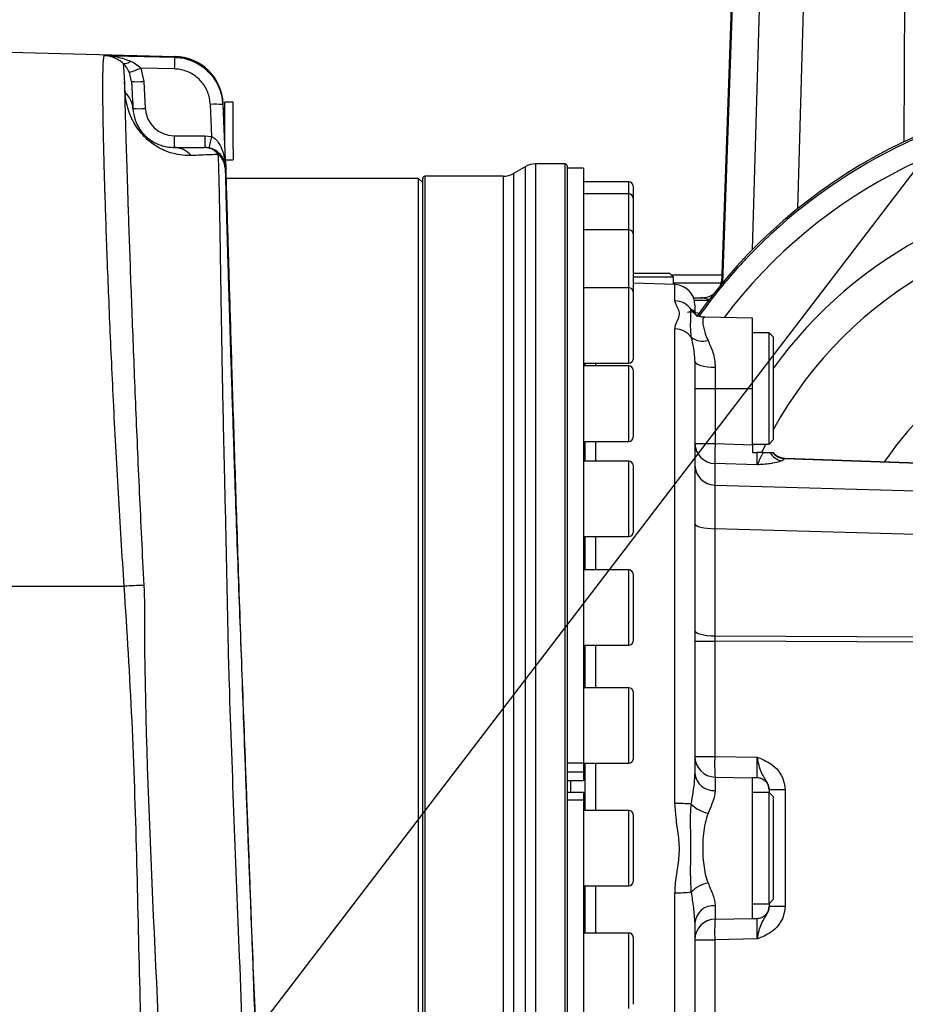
# Model space of a CAD drawing. Extents: x 0 to 16820, y 0 to 11880.
# Tile 50 of 84: x 8520 to 8735, y 6685 to 6924. Entities that reach past the tile are written whole.
import ezdxf

# ---------------------------------------------------------------- set-up
doc = ezdxf.new("R2010")
doc.units = 0
doc.header["$LTSCALE"] = 20
doc.layers.get('0').update_dxf_attribs({"linetype": 'CONTINUOUS'})
doc.styles.add('SLDTEXTSTYLE0', font='TXT', dxfattribs={"width": 0.605})
doc.dimstyles.new('SLDDIMSTYLE0', dxfattribs={"dimtxt": 100, "dimasz": 100, "dimexe": 0, "dimexo": 0.0625, "dimgap": 25, "dimtad": 1, "dimdec": 1, "dimrnd": 1e-09, "dimzin": 12, "dimtxsty": 'SLDTEXTSTYLE0', "dimsah": 1, "dimcen": 0, "dimazin": 3, "dimtfac": 1, "dimtofl": 0, "dimtmove": 0, "dimatfit": 3, "dimtolj": 1, "dimtzin": 12})
doc.dimstyles.new('SLDDIMSTYLE1', dxfattribs={"dimtxt": 100, "dimasz": 100, "dimexe": 0, "dimexo": 0.0625, "dimgap": 25, "dimtad": 1, "dimdec": 4, "dimlfac": 20, "dimzin": 12, "dimtxsty": 'SLDTEXTSTYLE0', "dimsah": 1, "dimcen": 0.09, "dimadec": 1, "dimazin": 3, "dimtfac": 1, "dimtofl": 0, "dimtmove": 0, "dimatfit": 3, "dimtolj": 1, "dimtzin": 12})

# ---------------------------------------------------------------- blocks, each defined once
blk = doc.blocks.new('_D')
at = {"color": 7, "linetype": 'CONTINUOUS'}
for q in [(10380.8, 9036.16), (8366, 6401.82)]:
    blk.add_line((9334.36, 7667.96), q, dxfattribs=at)
blk.add_solid([(9334.36, 7667.96), (9407.03, 7738.27), (9383.2, 7756.5)], dxfattribs=at)
at = {"color": 7, "linetype": 'CONTINUOUS', "insert": (10032.55, 8792.98), "char_height": 100, "attachment_point": 1, "rotation": 52.5905, "style": 'SLDTEXTSTYLE0'}
blk.add_mtext('R1594', dxfattribs=at)
blk = doc.blocks.new('_D_1')
at = {"color": 7, "linetype": 'CONTINUOUS'}
blk.add_line((11867.49, 8642.4), (8366, 6401.82), dxfattribs=at)
blk.add_solid([(11867.49, 8642.4), (11775.17, 8601.13), (11791.34, 8575.86)], dxfattribs=at)
at = {"color": 7, "linetype": 'CONTINUOUS', "insert": (9875.65, 7520.81), "char_height": 100, "attachment_point": 1, "rotation": 32.6149, "style": 'SLDTEXTSTYLE0'}
blk.add_mtext('R4157', dxfattribs=at)
blk = doc.blocks.new('_D_2')
at = {"color": 7, "linetype": 'CONTINUOUS'}
for p, q in [((4232.76, 7130.62), (3693.35, 7225.73)), ((8406, 6401.82), (13110.72, 6401.82))]:
    blk.add_line(p, q, dxfattribs=at)
blk.add_arc((8366, 6401.82), 4714.73, 0, 170, dxfattribs=at)
for points in [[(3722.9, 7220.52), (3756.05, 7316.05), (3726.56, 7321.58)], [(13080.72, 6401.82), (13094.66, 6501.97), (13064.66, 6501.66)]]:
    blk.add_solid(points, dxfattribs=at)
at = {"color": 7, "linetype": 'CONTINUOUS', "insert": (8646.6, 11239.4), "char_height": 100, "attachment_point": 1, "rotation": 355, "style": 'SLDTEXTSTYLE0'}
blk.add_mtext('170°', dxfattribs=at)

msp = doc.modelspace()

# ---------------------------------------------------------------- linework, layer by layer
at = {"color": 7, "linetype": 'CONTINUOUS'}
for p, q in [((8690.5636204, 6859.8207234), (8693.322332, 6938.8197957)), ((8483.996929, 6916.8197809), (8557.8305436, 6914.8863851)), ((8547.3517938, 6908.8460504), (8546.834947, 6911.0270439)), ((8569.6884109, 6901.4424382), (8569.6023567, 6903.4136234)), ((8571.9969286, 6903.8197695), (8569.9969245, 6903.8197695)), ((8569.9969245, 6894.3446575), (8569.9969245, 6903.8197695)), ((8571.9969286, 6892.4432395), (8571.9969286, 6903.8197695)), ((8569.9969245, 6901.2307523), (8569.6952207, 6901.2866019)), ((8571.9969286, 6892.4432395), (8571.9969286, 6889.8198007)), ((8570.1958699, 6889.8198007), (8571.9969286, 6889.8198007)), ((8570.2871097, 6887.7301215), (8570.1958699, 6889.8198007)), ((8642.8366615, 6888.149917), (8639.9610354, 6886.4896594)), ((8652.4969352, 6888.8197838), (8645.3366889, 6888.8197838)), ((8652.9969288, 6888.3197902), (8652.9969288, 6557.31979)), ((8656.9969369, 6887.8197967), (8652.9969288, 6887.8197967)), ((8656.9969369, 6887.8197967), (8656.9969369, 6743.5197531)), ((8616.9969155, 6885.319799), (8570.3554166, 6885.319799)), ((8617.9969324, 6884.3197821), (8616.9969155, 6885.319799)), ((8616.9969155, 6560.3197961), (8616.9969155, 6885.319799)), ((8617.9969324, 6560.3197961), (8617.9969324, 6885.319799)), ((8637.4610377, 6885.8197926), (8618.4969259, 6885.8197926)), ((8667.9969145, 6884.469807), (8656.9969369, 6884.469807)), ((8668.9969314, 6883.4697901), (8668.9969314, 6880.5395363)), ((8667.9969145, 6881.5395533), (8656.9969369, 6881.5395533)), ((8668.9969314, 6880.5395363), (8668.9969314, 6871.8614279)), ((8667.9969145, 6872.861415), (8656.9969369, 6872.861415)), ((8668.9969314, 6871.8614279), (8668.9969314, 6857.7689229)), ((8668.9969314, 6862.3197971), (8672.7875484, 6862.3197971)), ((8673.3839823, 6861.31981), (8668.9969314, 6861.31981)), ((8672.7875484, 6862.3197971), (8677.8320981, 6862.3197971)), ((8678.832115, 6861.31981), (8673.3839823, 6861.31981)), ((8678.832115, 6861.31981), (8677.8320981, 6862.3197971)), ((8690.6334175, 6861.8198036), (8678.3320917, 6861.8198036)), ((8678.832115, 6859.5573007), (8678.832115, 6861.31981)), ((8667.9969145, 6858.76891), (8656.9969369, 6858.76891)), ((8679.1714145, 6859.5454393), (8668.9969314, 6859.9007426)), ((8668.9969314, 6857.7689229), (8668.9969314, 6841.4689003)), ((8683.6726679, 6856.319785), (8685.6129183, 6856.319785)), ((8683.9969171, 6854.5484839), (8683.9969171, 6852.5705038)), ((8683.985473, 6852.5228201), (8683.9890791, 6852.3863851)), ((8697.9969157, 6851.4120279), (8686.3712681, 6851.6149519)), ((8697.9969157, 6834.3422113), (8697.9969157, 6851.4120279)), ((8701.9969238, 6847.8422163), (8697.9969157, 6847.8422163)), ((8702.9969407, 6846.8422292), (8701.9969238, 6847.8422163)), ((8701.9969238, 6820.8422063), (8701.9969238, 6847.8422163)), ((8702.9969407, 6846.8422292), (8702.9969407, 6821.9408391)), ((8656.9969369, 6840.4689132), (8667.9969145, 6840.4689132)), ((8667.9969145, 6839.8035763), (8656.9969369, 6839.8035763)), ((8657.3420776, 6840.4689132), (8657.3420776, 6839.8035763)), ((8683.9969171, 6840.9890531), (8683.9969171, 6740.8582865)), ((8668.9969314, 6838.8035892), (8668.9969314, 6822.5035666)), ((8697.9969157, 6820.676565), (8697.9969157, 6834.3422113)), ((8656.9969369, 6821.5035795), (8667.9969145, 6821.5035795)), ((8657.3420776, 6821.5035795), (8657.3420776, 6816.6942595)), ((8697.9969157, 6820.8422063), (8701.9969238, 6820.8422063)), ((8697.9969157, 6820.676565), (8697.9969157, 6818.8197909)), ((8701.9969238, 6820.8422063), (8702.9969407, 6821.8422233)), ((8702.9969407, 6821.9408391), (8702.9969407, 6821.8422233)), ((8697.9969157, 6818.8197909), (8699.0800811, 6818.8197909)), ((8702.2342397, 6818.8197909), (8702.8294517, 6818.8197909)), ((8667.9969145, 6816.6942595), (8656.9969369, 6816.6942595)), ((8705.8573378, 6817.4373804), (8766.4969279, 6815.3198062)), ((8668.9969314, 6815.6942426), (8668.9969314, 6799.3942498)), ((8656.9969369, 6798.3942626), (8667.9969145, 6798.3942626)), ((8657.3420776, 6798.3942626), (8657.3420776, 6790.3290091)), ((8667.9969145, 6790.3290091), (8656.9969369, 6790.3290091)), ((8668.9969314, 6789.329022), (8668.9969314, 6773.0290292)), ((8656.9969369, 6772.0290123), (8667.9969145, 6772.0290123)), ((8657.3420776, 6772.0290123), (8657.3420776, 6761.7210744)), ((8667.9969145, 6761.7210744), (8656.9969369, 6761.7210744)), ((8668.9969314, 6760.7210575), (8668.9969314, 6744.4210647)), ((8656.9969369, 6743.5197531), (8656.9969369, 6741.2784694)), ((8656.9969369, 6743.4210776), (8667.9969145, 6743.4210776)), ((8657.3420776, 6743.4210776), (8657.3420776, 6731.9698034)), ((8656.9969369, 6741.2784694), (8656.9969369, 6739.2191885)), ((8688.909681, 6740.0482295), (8697.9969157, 6739.8896216)), ((8697.9969157, 6739.96976), (8697.9969157, 6739.8896216)), ((8697.9969157, 6705.7499884), (8697.9969157, 6739.8896216)), ((8652.9969288, 6739.2095624), (8656.9969369, 6739.2095624)), ((8656.9969369, 6739.2191885), (8656.9969369, 6739.2095624)), ((8701.9969238, 6736.9683085), (8701.9969238, 6736.9175254)), ((8701.9969238, 6736.9175254), (8701.9969238, 6736.31981)), ((8656.9969369, 6736.3121806), (8652.9969288, 6736.3121806)), ((8656.9969369, 6736.3121806), (8656.9969369, 6734.4531713)), ((8701.9969238, 6736.31981), (8697.9969157, 6736.31981)), ((8702.9969407, 6735.3197931), (8701.9969238, 6736.31981)), ((8701.9969238, 6709.3198), (8701.9969238, 6736.31981)), ((8702.9969407, 6735.3197931), (8702.9969407, 6710.3197871)), ((8656.9969369, 6734.4531713), (8656.9969369, 6559.1233967)), ((8667.9969145, 6731.9698034), (8656.9969369, 6731.9698034)), ((8668.9969314, 6730.9697865), (8668.9969314, 6714.6697937)), ((8656.9969369, 6713.6698066), (8667.9969145, 6713.6698066)), ((8657.3420776, 6713.6698066), (8657.3420776, 6702.2185324)), ((8697.9969157, 6709.3198), (8701.9969238, 6709.3198)), ((8701.9969238, 6709.3198), (8702.9969407, 6710.3197871)), ((8701.9969238, 6709.3198), (8701.9969238, 6708.7220846)), ((8701.9969238, 6708.7220846), (8701.9969238, 6708.6712717)), ((8683.9969171, 6704.7812937), (8683.9969171, 6591.0910963)), ((8688.909681, 6705.5913506), (8697.9969157, 6705.7499884)), ((8697.9969157, 6705.7499884), (8697.9969157, 6705.6698202)), ((8667.9969145, 6702.2185324), (8656.9969369, 6702.2185324)), ((8668.9969314, 6701.2185155), (8668.9969314, 6684.9185227))]:
    msp.add_line(p, q, dxfattribs=at)
at = {"color": 8, "linetype": 'CONTINUOUS'}
for p, q in [((8693.4585286, 6938.8197957), (8690.7058073, 6859.9920271)), ((8697.9713453, 6868.0231868), (8699.989946, 6938.8197957)), ((8710.5900658, 6938.8197957), (8708.8531567, 6877.9022096)), ((8734.7605838, 6894.2297994), (8734.9655939, 6938.8197957)), ((8557.809682, 6914.7119223), (8557.8305436, 6914.8863851)), ((8549.5739592, 6912.0881854), (8550.3476871, 6908.8460504)), ((8557.7311529, 6911.8737279), (8549.5739592, 6912.0881854)), ((8545.8133085, 6906.1299859), (8545.6216199, 6908.7568222)), ((8550.3476871, 6908.8460504), (8550.6909354, 6902.2964536)), ((8566.8195052, 6895.4784571), (8566.4849592, 6903.2320677)), ((8569.5049925, 6903.4115969), (8569.4821043, 6903.2051264)), ((8569.5543451, 6903.4114777), (8569.5049925, 6903.4115969)), ((8557.6813383, 6895.6627844), (8565.11216, 6895.6627844)), ((8557.6813383, 6895.6627844), (8557.6813383, 6892.8197919)), ((8565.11216, 6895.6627844), (8566.8195052, 6895.4784571)), ((8570.082487, 6888.0359529), (8570.0806988, 6887.7544104)), ((8570.1213492, 6888.0363403), (8570.082487, 6888.0359529)), ((8570.136459, 6888.0364893), (8570.1213492, 6888.0363403)), ((8642.8366615, 6888.149917), (8642.8366615, 6557.4896632)), ((8645.3366889, 6888.8197838), (8645.3366889, 6556.8197964)), ((8652.4969352, 6556.8197964), (8652.4969352, 6888.8197838)), ((8618.4969259, 6885.8197926), (8618.4969259, 6559.8198025)), ((8637.4610377, 6885.8197926), (8637.4610377, 6559.8198025)), ((8639.9610354, 6886.4896594), (8639.9610354, 6559.1499208)), ((8667.9969145, 6881.5395533), (8667.9969145, 6884.469807)), ((8667.9969145, 6872.861415), (8667.9969145, 6881.5395533)), ((8667.9969145, 6858.76891), (8667.9969145, 6872.861415)), ((8667.9969145, 6840.4689132), (8667.9969145, 6858.76891)), ((8678.832115, 6859.9718212), (8690.4277815, 6859.9718212)), ((8679.1714145, 6855.5931447), (8679.1714145, 6859.5454393)), ((8687.2860802, 6855.6984662), (8683.8628961, 6855.6984662)), ((8679.1714145, 6733.653128), (8679.1714145, 6848.7704395)), ((8659.8922325, 6840.4689132), (8659.8922325, 6839.8035763)), ((8667.9969145, 6821.5035795), (8667.9969145, 6839.8035763)), ((8688.909681, 6839.494109), (8688.909681, 6834.3422113)), ((8683.9969171, 6834.3422113), (8688.909681, 6834.3422113)), ((8688.909681, 6834.3422113), (8688.909681, 6820.9625779)), ((8688.909681, 6834.3422113), (8697.9969157, 6834.3422113)), ((8659.8922325, 6821.5035795), (8659.8922325, 6816.6942595)), ((8683.9969171, 6820.9625779), (8688.909681, 6820.9625779)), ((8688.909681, 6820.9625779), (8697.9969157, 6820.676565)), ((8667.9969145, 6798.3942626), (8667.9969145, 6816.6942595)), ((8688.8224198, 6816.135913), (8688.8224198, 6810.8989297)), ((8699.1016282, 6815.8123492), (8688.8224198, 6816.135913)), ((8705.8561755, 6817.4105881), (8705.7164026, 6817.2720371)), ((8766.4969279, 6815.1495157), (8705.7164026, 6817.2720371)), ((8688.8224198, 6810.8989297), (8766.4969279, 6808.6842297)), ((8688.8224198, 6800.2987801), (8688.8224198, 6774.312347)), ((8766.4969279, 6798.0840801), (8688.8224198, 6800.2987801)), ((8659.8922325, 6798.3942626), (8659.8922325, 6790.3290091)), ((8667.9969145, 6772.0290123), (8667.9969145, 6790.3290091)), ((8483.996929, 6786.4489554), (8545.5894483, 6786.3380013)), ((8683.9969171, 6773.0190454), (8688.8224198, 6773.0190454)), ((8688.8224198, 6774.312347), (8766.4969279, 6773.9552258)), ((8688.8224198, 6773.0190454), (8688.8224198, 6745.0474797)), ((8766.4969279, 6772.6619242), (8688.8224198, 6773.0190454)), ((8659.8922325, 6772.0290123), (8659.8922325, 6761.7210744)), ((8667.9969145, 6743.4210776), (8667.9969145, 6761.7210744)), ((8683.9969171, 6745.0474797), (8688.8224198, 6745.0474797)), ((8688.8224198, 6745.0474797), (8699.1016282, 6744.8680399)), ((8652.9969288, 6743.5197531), (8656.9969369, 6743.5197531)), ((8659.8922325, 6743.4210776), (8659.8922325, 6731.9698034)), ((8656.9969369, 6741.2784694), (8652.9969288, 6741.2784694)), ((8688.909681, 6740.0482295), (8688.909681, 6736.8012367)), ((8652.9969288, 6739.2191885), (8656.9969369, 6739.2191885)), ((8653.7969423, 6739.2095624), (8653.7969423, 6736.3121806)), ((8705.8573378, 6736.9683085), (8701.9969238, 6736.9683085)), ((8705.8573378, 6736.9683085), (8705.8573378, 6708.6712717)), ((8656.9969369, 6734.4531713), (8652.9969288, 6734.4531713)), ((8667.9969145, 6713.6698066), (8667.9969145, 6731.9698034)), ((8659.8922325, 6713.6698066), (8659.8922325, 6702.2185324)), ((8679.1714145, 6586.0941409), (8679.1714145, 6711.9864522)), ((8688.909681, 6708.8383435), (8688.909681, 6705.5913506)), ((8705.8573378, 6708.6712717), (8701.9969238, 6708.6712717)), ((8667.9969145, 6702.1957038), (8667.9969145, 6702.2185324)), ((8667.9969145, 6683.9185356), (8667.9969145, 6702.1957038)), ((8683.9969171, 6700.5921303), (8688.8224198, 6700.5921303)), ((8699.1016282, 6700.7715403), (8688.8224198, 6700.5921303)), ((8688.8224198, 6700.5921303), (8688.8224198, 6672.6205646))]:
    msp.add_line(p, q, dxfattribs=at)
at = {"color": 8, "linetype": 'CONTINUOUS', "flags": 128}
for points in [[(8540.7425923, 6915.160626), (8546.7405183, 6915.0029121), (8557.809682, 6914.7119223)], [(8557.809682, 6914.7119223), (8557.8068806, 6914.6340786), (8557.801546, 6914.4583045), (8557.7938421, 6914.1904412), (8557.7840371, 6913.8394891), (8557.772444, 6913.4173094), (8557.75948, 6912.9379688), (8557.7455474, 6912.4176203), (8557.7311529, 6911.8737279)], [(8569.4821043, 6903.2051264), (8569.740401, 6897.2189425), (8570.136459, 6888.0364893)], [(8683.9969171, 6840.9890531), (8684.0908838, 6840.7005666), (8684.3692375, 6840.4229282), (8684.8214878, 6840.1665388), (8685.430677, 6839.9410842), (8686.1738874, 6839.7549985), (8687.0232238, 6839.6153151), (8687.9467083, 6839.5272492), (8688.909681, 6839.494109)], [(8701.1858834, 6820.8422063), (8701.1560215, 6820.7821547), (8700.2285434, 6818.8627659)], [(8683.9969171, 6801.5921114), (8684.0887977, 6801.3451694), (8684.3610121, 6801.1073171), (8684.8035766, 6800.8872865), (8685.4002191, 6800.6931542), (8686.1290349, 6800.5320428), (8686.9632317, 6800.4098831), (8687.8721727, 6800.3311752), (8688.8224198, 6800.2987801)], [(8683.9969171, 6775.6056486), (8684.0887977, 6775.3587364), (8684.3610121, 6775.120884), (8684.8035766, 6774.9008237), (8685.4002191, 6774.7066914), (8686.1290349, 6774.54558), (8686.9632317, 6774.4234203), (8687.8721727, 6774.3447123), (8688.8224198, 6774.312347)]]:
    msp.add_lwpolyline(points, dxfattribs=at)
at = {"color": 7, "linetype": 'CONTINUOUS', "flags": 128}
msp.add_lwpolyline([(8690.2429475, 6859.4322203), (8690.4847635, 6860.1950406), (8690.6098736, 6861.1452876)], dxfattribs=at)
at = {"color": 7, "linetype": 'CONTINUOUS'}
for centre, radius, start, end in [((8365.9969283, 6401.8197952), 4157, 190, 170), ((8365.9969283, 6401.8197952), 1594, 190, 170), ((8557.6138683, 6902.8879543), 12, 2.511965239, 88.5), ((8790.5333767, 6776.9950185), 129.8247735, 90.008685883, 144.839827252), ((8790.4294883, 6776.9978298), 129.3247537, 98.94574055, 136.409968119), ((8645.3366743, 6883.8197952), 5, 90, 120), ((8652.4969283, 6888.3197952), 0.5, 0, 90), ((8618.4969283, 6885.3197952), 0.5, 90, 180), ((8637.4610299, 6890.8197952), 5, 270, 300), ((8667.9969283, 6883.4697952), 1, 0, 90), ((8667.9969283, 6880.5395505), 1, 0, 90), ((8667.9969283, 6871.8614239), 1, 0, 90), ((8667.9969283, 6857.7689111), 1, 0, 90), ((8678.9969283, 6854.5484906), 5, 0, 88), ((8685.6129171, 6861.3197952), 5, 270, 304.587684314), ((8667.9969283, 6841.4689111), 1, 270, 360), ((8667.9969283, 6838.8035794), 1, 0, 90), ((8667.9969283, 6822.5035794), 1, 270, 360), ((8705.9969283, 6821.43494), 4, 220.827675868, 268), ((8667.9969283, 6815.6942558), 1, 0, 90), ((8667.9969283, 6799.3942558), 1, 270, 360), ((8667.9969283, 6789.3290187), 1, 0, 90), ((8667.9969283, 6773.0290187), 1, 270, 360), ((8667.9969283, 6760.7210693), 1, 0, 90), ((8667.9969283, 6744.4210693), 1, 270, 360), ((8688.9969283, 6745.0474727), 5, 180, 269), ((8667.9969283, 6730.9697952), 1, 0, 90), ((8667.9969283, 6714.6697952), 1, 270, 360), ((8688.9969283, 6700.5921177), 5, 91, 180), ((8667.9969283, 6701.2185211), 1, 0, 90)]:
    msp.add_arc(centre, radius, start, end, dxfattribs=at)
at = {"color": 8, "linetype": 'CONTINUOUS'}
for centre, radius, start, end in [((8557.5164089, 6902.8905985), 11.999899, 2.488387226, 88.499932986), ((8542.164747, 6927.1472689), 16.7830993, 286.156862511, 296.197624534), ((8548.8497404, 6923.2002085), 14.4321066, 264.042389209, 275.957610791), ((8542.2055307, 6901.9804651), 5.4985983, 3.294436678, 48.994853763), ((8549.1929887, 6916.6506117), 14.4321066, 264.042389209, 275.957610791), ((8557.6813365, 6902.6627874), 7, 183, 270), ((8567.853079, 6888.7060916), 14.5902615, 83.589471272, 95.380494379), ((8790.0164673, 6776.9894642), 123.8702506, 90.008557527, 143.002185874), ((8505.4589646, 6908.1808324), 62.6615216, 345.701045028, 348.304281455), ((8557.6359718, 6887.4164205), 5.4035619, 39.512501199, 89.518957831), ((8789.6143667, 6776.9621581), 106.6501779, 90.009262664, 144.307893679), ((8789.5019717, 6776.9533897), 98.6188717, 21.326811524, 151.302257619), ((8679.022413, 6850.5591307), 5.0362187, 35.294928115, 88.304600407), ((8686.9800643, 6855.7654159), 4.4804166, 210.833746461, 236.045517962), ((8679.0645214, 6843.6586533), 5.1129037, 37.27748386, 88.802056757), ((8789.4347665, 6776.9264662), 71.4441114, 30.158743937, 146.274005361), ((8685.9354434, 6850.3975684), 4.5955881, 232.422820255, 285.734209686), ((8688.9062344, 6821.0452102), 4.9100126, 180.964295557, 269.021905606), ((8807.3717007, 6816.4067836), 118.5495904, 177.797613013, 180.130913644), ((8705.8165196, 6820.7940416), 4.0902805, 208.859849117, 258.769239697), ((8706.086502, 6821.4286882), 4.173095, 218.694727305, 264.911923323), ((8705.9940186, 6821.4160575), 4.0078406, 220.375701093, 268.029017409), ((8688.9062954, 6815.8082874), 4.9100742, 180.964642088, 269.021205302), ((8552.6246972, 6690.6862749), 95.9101012, 91.366776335, 94.20656865), ((8724.7183802, 6743.1736519), 35.9448356, 177.011779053, 184.988197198), ((8688.5526389, 6741.3718948), 4.5845822, 186.432318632, 274.466653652), ((8679.4399772, 6694.4272785), 39.2267689, 84.59798156, 90.392273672), ((8689.0684328, 6739.4964788), 8.4516525, 225.388942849, 257.100365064), ((8689.0684467, 6706.1429953), 8.4517589, 102.899566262, 134.610477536), ((8679.4398272, 6751.2090156), 39.2234818, 269.607912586, 275.402692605), ((8688.5526389, 6704.2676854), 4.5845822, 85.533346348, 173.567681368), ((8724.718027, 6702.4659456), 35.9444822, 175.011781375, 182.988230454)]:
    msp.add_arc(centre, radius, start, end, dxfattribs=at)
for centre, major_axis, ratio, start_param, end_param in [((8698.9969283, 6820.6478312), (-0.0944075, 5.005447), 0.0104397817, 3.4027437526, 4.3383344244), ((8698.8573303, 6817.8944944), (6.99962, -0.272599), 0.2675724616, 5.7994386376, 6.0925952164), ((8705.9969283, 6812.4294541), (-0.1396022, 5.0079226), 0.0036611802, 6.2829551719, 6.3865830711), ((8688.9969283, 6796.3989702), (-0.1425569, 15.0101598), 0.0094828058, 0.2613843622, 1.3078785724), ((8688.9969283, 6773.0174305), (-0.0230428, 5.0001585), 0.0348961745, 1.3086756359, 1.5703146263), ((8698.9969283, 6744.8729221), (-0.0524184, 5.0016758), 0.0209201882, 3.3127005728, 4.711195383), ((8698.9969283, 6700.7666684), (0.0524184, 5.0016758), 0.0209201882, 4.7135825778, 6.1120773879)]:
    msp.add_ellipse(centre, major_axis=major_axis, ratio=ratio, start_param=start_param, end_param=end_param, dxfattribs=at)
at = {"color": 7, "linetype": 'CONTINUOUS'}
for centre, major_axis, start_param, end_param in [((8723.6298237, 6744.4429533), (143.2685152, -2.5007612), 4.5331144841, 4.540696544), ((8723.6298237, 6701.1966372), (-143.2685152, -2.5007612), 4.8840814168, 4.8916634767)]:
    msp.add_ellipse(centre, major_axis=major_axis, ratio=0.0348941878, start_param=start_param, end_param=end_param, dxfattribs=at)
at = {"color": 8, "linetype": 'CONTINUOUS'}
for points, knots in [([(8545.5894483, 6786.3380013), (8545.3348726, 6790.1319797), (8544.8239541, 6797.7462721), (8544.1490681, 6809.1094947), (8543.5252708, 6820.3889941), (8542.9702072, 6831.332881), (8542.4749136, 6841.8164536), (8542.0368572, 6851.8262596), (8541.6471746, 6861.4248045), (8541.3114944, 6870.3930486), (8541.0310644, 6878.6367311), (8540.8000926, 6886.1540966), (8540.6205232, 6892.9838111), (8540.4920154, 6898.959038), (8540.4191908, 6904.0280338), (8540.3981255, 6908.2006118), (8540.4331134, 6911.4897252), (8540.528739, 6913.8273383), (8540.6440762, 6914.8376913), (8540.7272325, 6915.1102768), (8540.7425923, 6915.160626)], [0, 0, 0, 0, 0.0569188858, 0.1142328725, 0.1727923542, 0.2317818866, 0.2887062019, 0.3460255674, 0.4045906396, 0.463587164, 0.5205072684, 0.577822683, 0.6363848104, 0.695379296, 0.7522656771, 0.8095475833, 0.8680760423, 0.9270342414, 0.9865224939, 1, 1, 1, 1]), ([(8545.3669889, 6913.1797849), (8545.3608307, 6913.1850738), (8544.6030144, 6913.8359186), (8543.0673772, 6914.7377066), (8541.5017455, 6915.099307), (8540.7467597, 6915.1602894), (8540.7425923, 6915.160626)], [0, 0, 0, 0, 0.0042303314, 0.5205778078, 0.9973536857, 1, 1, 1, 1]), ([(8540.7425923, 6915.160626), (8540.7491835, 6915.1603288), (8541.7930996, 6915.1132609), (8543.9932942, 6914.8820259), (8546.1117792, 6914.1339894), (8547.2236736, 6913.7413798)], [0, 0, 0, 0, 0.00301001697, 0.47672628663, 1, 1, 1, 1]), ([(8547.2236736, 6913.7413798), (8547.6082917, 6913.547996), (8548.4570415, 6913.1212494), (8549.179105, 6912.4533956), (8549.5739592, 6912.0881854)], [0, 0, 0, 0, 0.4531584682, 1, 1, 1, 1]), ([(8557.809682, 6914.7119223), (8558.3965342, 6914.6713537), (8559.6572098, 6914.5842043), (8561.5364276, 6914.0675967), (8563.3903801, 6913.2320616), (8565.0749115, 6912.0823432), (8566.5497259, 6910.6684187), (8567.7611733, 6909.0193346), (8568.8812188, 6906.7941981), (8569.3850597, 6904.7868374), (8569.4680209, 6903.4346689), (8569.4821043, 6903.2051264)], [0, 0, 0, 0, 0.0977934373, 0.2100797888, 0.3223673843, 0.4352011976, 0.5480386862, 0.6611607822, 0.7742883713, 0.9616834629, 1, 1, 1, 1]), ([(8546.834947, 6911.0270439), (8546.6001621, 6911.4829602), (8546.3499546, 6911.9688247), (8545.8368647, 6912.663531), (8545.583444, 6912.9339647), (8545.3495694, 6913.18354)], [0, 0, 0, 0, 0.5400573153, 0.5755325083, 1, 1, 1, 1]), ([(8566.4849592, 6903.2320677), (8566.3409364, 6904.2468395), (8566.0528707, 6906.2765251), (8564.3731454, 6908.9228313), (8561.9875583, 6910.8657788), (8559.6172993, 6911.7394887), (8558.170936, 6911.842428), (8557.7311529, 6911.8737279)], [0, 0, 0, 0, 0.2261794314, 0.4523905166, 0.6778329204, 0.9020414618, 1, 1, 1, 1]), ([(8545.6216199, 6908.7568222), (8545.6441644, 6907.7437952), (8545.6892873, 6905.716215), (8545.7938538, 6901.6928181), (8545.9288194, 6896.8721356), (8546.1001753, 6891.1241966), (8546.3094148, 6884.4594598), (8546.5526586, 6877.0595262), (8546.8297117, 6868.9766337), (8547.142146, 6860.239541), (8547.4899101, 6850.9168801), (8547.8720711, 6841.0859928), (8548.2886238, 6830.8133033), (8548.7398708, 6820.1466736), (8549.229676, 6809.1562254), (8549.7558813, 6797.9439435), (8550.1435157, 6790.3564009), (8550.337003, 6786.5690885)], [0, 0, 0, 0, 0.0629765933, 0.1260480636, 0.1890238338, 0.25642441, 0.3240566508, 0.3916877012, 0.4590872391, 0.5265126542, 0.5941692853, 0.6618256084, 0.7292522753, 0.7968232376, 0.8646252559, 0.9324278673, 1, 1, 1, 1]), ([(8561.8047429, 6890.8544181), (8561.1352606, 6890.8504401), (8559.7975578, 6890.8424916), (8557.5867437, 6891.2495528), (8555.6489825, 6891.916419), (8554.1831053, 6892.6260913), (8552.9452512, 6893.3641567), (8551.5505664, 6894.3958747), (8550.1089873, 6895.778972), (8548.8321131, 6897.3695237), (8547.9344923, 6898.8180422), (8547.2945323, 6900.1048612), (8546.614004, 6901.7878094), (8546.0867341, 6903.7015267), (8545.8882234, 6905.1924408), (8545.8282362, 6905.9431688), (8545.8133085, 6906.1299859)], [0, 0, 0, 0, 0.12973357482, 0.25922263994, 0.34755413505, 0.39189966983, 0.43614353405, 0.48559149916, 0.53568797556, 0.57983274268, 0.63338987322, 0.67778227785, 0.72228798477, 0.84112394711, 0.96046402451, 1, 1, 1, 1]), ([(8565.11216, 6895.6627844), (8565.11216, 6895.2855061), (8565.11216, 6894.5309148), (8565.11216, 6893.5962813), (8565.11216, 6892.9460573), (8565.11216, 6892.8618778), (8565.11216, 6892.8197919)], [0, 0, 0, 0, 0.249995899, 0.500014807, 0.7500305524, 1, 1, 1, 1]), ([(8566.8195052, 6895.4784571), (8567.1510806, 6895.2659624), (8567.8605606, 6894.8112825), (8568.77305, 6893.5289815), (8569.6478302, 6891.5494685), (8570.0185127, 6889.6472599), (8570.1161146, 6888.4163449), (8570.1301055, 6888.1663152), (8570.1327428, 6888.1146935), (8570.134184, 6888.085616), (8570.1349889, 6888.0689469), (8570.1354007, 6888.0601037), (8570.135592, 6888.0562603), (8570.1356446, 6888.0553927), (8570.1356512, 6888.0552653), (8570.1356543, 6888.0552052)], [0, 0, 0, 0, 0.1320730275, 0.2825998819, 0.5389368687, 0.9022070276, 0.9774813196, 0.987522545, 0.9931679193, 0.9963316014, 0.9981069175, 0.9994218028, 0.9996524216, 0.9998359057, 1, 1, 1, 1]), ([(8568.4017999, 6891.1314605), (8568.1342435, 6891.4182967), (8567.6241711, 6891.9651243), (8566.5081267, 6892.6368416), (8565.6478155, 6892.7476138), (8565.0872452, 6892.8197919)], [0, 0, 0, 0, 0.2776571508, 0.5293285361, 1, 1, 1, 1]), ([(8566.179247, 6892.7046059), (8565.8246073, 6892.7621978), (8565.4699479, 6892.819793), (8565.1121798, 6892.8197919), (8565.11216, 6892.8197919)], [0, 0, 0, 0, 0.9999444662, 1, 1, 1, 1]), ([(8568.4017999, 6891.1314605), (8567.7812424, 6891.1019413), (8565.7947563, 6891.0074465), (8563.4304587, 6890.916769), (8561.8047429, 6890.8544181)], [0, 0, 0, 0, 0.312389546, 1, 1, 1, 1]), ([(8579.8252685, 6459.6844985), (8579.4432767, 6485.9888731), (8578.6791824, 6538.6052359), (8576.2944442, 6617.5098086), (8573.8513725, 6692.2143064), (8571.6448728, 6744.0734479), (8570.7929703, 6773.207093), (8570.6220808, 6783.6995923), (8570.3918091, 6794.1210058), (8570.1638402, 6804.3245423), (8569.9271679, 6814.0525443), (8569.7118555, 6823.2671752), (8569.533546, 6831.9793784), (8569.376269, 6840.3032634), (8569.2389987, 6848.1722106), (8569.1189755, 6855.5307958), (8569.0118563, 6862.3728567), (8568.9135357, 6868.6893522), (8568.8202135, 6874.4394024), (8568.7302594, 6879.5851331), (8568.6372779, 6884.093084), (8568.5339803, 6888.0166086), (8568.4459431, 6890.0912198), (8568.4017999, 6891.1314605)], [0, 0, 0, 0, 0.16544067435, 0.33092923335, 0.49644184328, 0.63548217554, 0.65740235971, 0.67968929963, 0.7021344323, 0.7246068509, 0.74691170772, 0.76798783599, 0.78912702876, 0.81040878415, 0.83158581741, 0.85262927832, 0.87364412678, 0.8947482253, 0.91594375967, 0.9369998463, 0.95795349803, 0.9789172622, 1, 1, 1, 1]), ([(8570.0806988, 6887.7544104), (8570.0475181, 6888.070655), (8569.9804779, 6888.7096143), (8569.6267206, 6889.6196133), (8569.1123018, 6890.4559383), (8568.6370261, 6890.9078151), (8568.4017999, 6891.1314605)], [0, 0, 0, 0, 0.2474701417, 0.5000032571, 0.7525387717, 1, 1, 1, 1]), ([(8570.0806988, 6887.7544104), (8570.1041681, 6886.763135), (8570.1512444, 6884.774767), (8570.2521721, 6880.8936105), (8570.3747663, 6876.3868565), (8570.5201556, 6871.2309504), (8570.6871409, 6865.4805216), (8570.8749598, 6859.1772466), (8571.0825285, 6852.3693637), (8571.3090943, 6845.0986466), (8571.5544262, 6837.3883591), (8571.8176116, 6829.2850948), (8572.0979433, 6820.8305787), (8572.4296848, 6811.0272207), (8572.8181591, 6799.8384541), (8573.2708475, 6787.2394109), (8573.7468999, 6774.4170738), (8574.2582386, 6761.2134634), (8574.6965675, 6749.7657579), (8575.0640029, 6740.1009496), (8575.3519067, 6732.4833218), (8575.6336494, 6724.9826479), (8575.9092097, 6717.5988193), (8576.1786614, 6710.3315892), (8576.4418945, 6703.1805525), (8576.8555934, 6691.8614646), (8577.4051531, 6676.5979097), (8578.0719925, 6657.6093084), (8578.717426, 6638.6983946), (8579.3416608, 6619.7589004), (8579.9410332, 6600.7773397), (8580.5079032, 6581.896215), (8581.0582252, 6562.3784303), (8581.5811718, 6542.2096036), (8582.0619324, 6521.514172), (8582.4745649, 6500.8807859), (8582.8213978, 6480.0844432), (8582.9792425, 6466.2258319), (8583.0581201, 6459.3004583)], [0, 0, 0, 0, 0.0205737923, 0.0412683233, 0.0621271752, 0.0828228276, 0.1035709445, 0.1244176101, 0.1449709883, 0.165568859, 0.1862619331, 0.2068166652, 0.2273960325, 0.248056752, 0.2759674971, 0.3034702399, 0.3309691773, 0.3585326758, 0.3875001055, 0.4039266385, 0.420103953, 0.4360324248, 0.4517124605, 0.4671448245, 0.4823301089, 0.4972691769, 0.5392543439, 0.5795680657, 0.6182326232, 0.6597171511, 0.7002114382, 0.7391377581, 0.7799742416, 0.82452015, 0.8675841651, 0.9117643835, 0.9559072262, 1, 1, 1, 1]), ([(8679.1714145, 6848.7704395), (8679.1718224, 6848.8045402), (8679.1790143, 6849.4056971), (8679.5702231, 6850.5087423), (8680.338287, 6851.9678285), (8680.192552, 6853.3547457), (8679.4354256, 6854.5696931), (8679.2561882, 6855.2645154), (8679.1714145, 6855.5931447)], [0, 0, 0, 0, 0.0120805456, 0.2129661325, 0.4143414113, 0.6157382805, 0.8182561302, 1, 1, 1, 1]), ([(8687.5752224, 6855.6984662), (8687.0785048, 6855.9589113), (8686.4285811, 6856.2996875), (8685.7685153, 6856.3159512), (8685.6129183, 6856.319785)], [0, 0, 0, 0, 0.7642704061, 1, 1, 1, 1]), ([(8682.2140826, 6852.8733252), (8682.4384212, 6852.8899969), (8683.3656024, 6852.9589001), (8684.3629423, 6852.8331383), (8684.9689564, 6852.5815787), (8685.1384355, 6852.511227)], [0, 0, 0, 0, 0.1869408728, 0.7726182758, 1, 1, 1, 1]), ([(8683.132918, 6846.7554151), (8683.0516659, 6847.6511905), (8682.8878833, 6849.456836), (8683.0762021, 6851.5438248), (8682.9868109, 6852.8623651), (8682.8930182, 6853.2835703), (8683.0910524, 6853.4366271), (8683.132918, 6853.4689842)], [0, 0, 0, 0, 0.2320365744, 0.4677241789, 0.6997097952, 0.9365168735, 1, 1, 1, 1]), ([(8683.132918, 6853.4689842), (8683.2916795, 6853.4458361), (8683.6112506, 6853.3992413), (8683.9303372, 6853.0034061), (8683.9732881, 6852.5631594), (8683.9885427, 6852.4067996)], [0, 0, 0, 0, 0.3889860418, 0.782989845, 1, 1, 1, 1]), ([(8686.3706423, 6851.5790699), (8686.2601112, 6851.5730581), (8686.0003703, 6851.5589306), (8685.8672936, 6851.060253), (8685.8917379, 6850.2072061), (8686.1073852, 6849.06494), (8686.4718032, 6847.6473959), (8686.9427731, 6846.5372514), (8687.1816529, 6845.974177)], [0, 0, 0, 0, 0.1398624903, 0.3286675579, 0.4950612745, 0.6657928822, 0.8304874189, 1, 1, 1, 1]), ([(8683.9969171, 6840.9890531), (8683.9295303, 6842.0641639), (8683.7943449, 6844.2209547), (8683.3538409, 6845.9088812), (8683.132918, 6846.7554151)], [0, 0, 0, 0, 0.4984770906, 1, 1, 1, 1]), ([(8687.1816529, 6845.974177), (8687.6048703, 6845.0424869), (8688.2461339, 6843.6307802), (8688.8085197, 6841.3686383), (8688.8756675, 6840.1243827), (8688.909681, 6839.494109)], [0, 0, 0, 0, 0.4892146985, 0.7412633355, 1, 1, 1, 1]), ([(8699.1016282, 6815.8123492), (8699.1027807, 6815.8136286), (8699.1556932, 6815.8723667), (8699.251584, 6816.0053149), (8699.5094679, 6816.4648272), (8699.8648497, 6817.3769942), (8700.3126844, 6818.3660068), (8700.5181624, 6818.8197909)], [0, 0, 0, 0, 0.00299184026, 0.13735778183, 0.25350743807, 0.65749025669, 1, 1, 1, 1]), ([(8705.0198926, 6816.7820869), (8704.8720632, 6816.7199538), (8704.311114, 6816.4841852), (8703.4111053, 6816.2773302), (8702.1781845, 6816.0796462), (8701.0685046, 6815.9499862), (8699.8835423, 6815.8628758), (8699.2302124, 6815.8206768), (8699.106844, 6815.812687), (8699.1016282, 6815.8123492)], [0, 0, 0, 0, 0.1174079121, 0.4455129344, 0.4938073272, 0.7242443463, 0.9482130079, 0.9978105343, 1, 1, 1, 1]), ([(8554.7721995, 6416.3423933), (8554.7191138, 6434.4870725), (8554.6129375, 6470.7780775), (8553.7167141, 6528.8334777), (8552.3319574, 6590.5054399), (8550.5651576, 6644.9059426), (8549.3904445, 6688.4381337), (8548.6575779, 6721.0931818), (8547.6457722, 6753.7423575), (8546.2748444, 6775.4735042), (8545.5894483, 6786.3380013)], [0, 0, 0, 0, 0.1470673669, 0.2941480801, 0.4705928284, 0.6470385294, 0.7352861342, 0.8235438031, 0.9117806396, 1, 1, 1, 1]), ([(8550.337003, 6786.5690885), (8550.4027466, 6785.305842), (8550.4684912, 6784.0425757), (8550.4684908, 6782.7714581), (8550.4684908, 6782.7714382)], [0, 0, 0, 0, 0.9999843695, 1, 1, 1, 1]), ([(8550.4684908, 6782.7714382), (8550.4684908, 6782.7714183), (8550.4684904, 6739.7214251), (8554.7609087, 6675.4946994), (8556.8543082, 6589.5946464), (8558.3173677, 6528.5054267), (8559.1566956, 6470.7141864), (8559.2630532, 6434.3951548), (8559.3162341, 6416.2349178)], [0, 0, 0, 0, 0.00000016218, 0.35140428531, 0.52711995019, 0.70283462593, 0.85141141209, 1, 1, 1, 1]), ([(8701.9969238, 6736.9683085), (8701.9585433, 6737.3409448), (8701.8767015, 6738.1355469), (8701.2271461, 6739.3119072), (8700.4403896, 6740.4419839), (8699.8205943, 6741.9335324), (8699.4487601, 6743.3675281), (8699.2186645, 6744.3529568), (8699.1431421, 6744.6855244), (8699.1027805, 6744.8629736), (8699.1016282, 6744.8680399)], [0, 0, 0, 0, 0.120942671, 0.2578956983, 0.4527402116, 0.6738812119, 0.8915970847, 0.9420949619, 0.9983467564, 1, 1, 1, 1]), ([(8699.1016282, 6744.8680399), (8699.1068438, 6744.8660734), (8699.2014253, 6744.8304111), (8699.7832914, 6744.6081839), (8700.9176582, 6744.1484028), (8702.6494648, 6743.188415), (8704.3353878, 6741.6353849), (8705.6101072, 6739.4316656), (8705.7748997, 6737.789706), (8705.8573378, 6736.9683085)], [0, 0, 0, 0, 0.0015044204, 0.0272817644, 0.1681529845, 0.331685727, 0.5590595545, 0.7794176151, 1, 1, 1, 1]), ([(8683.132918, 6733.4798275), (8683.291925, 6734.4551145), (8683.6119912, 6736.4182756), (8683.9367424, 6738.8830711), (8683.9802397, 6740.310855), (8683.9969171, 6740.8582865)], [0, 0, 0, 0, 0.3783917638, 0.761667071, 1, 1, 1, 1]), ([(8688.909681, 6736.8012367), (8688.8774706, 6736.4092345), (8688.7974385, 6735.4352406), (8688.1671699, 6733.5898049), (8687.514309, 6732.0451706), (8687.1816529, 6731.258124)], [0, 0, 0, 0, 0.24832005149, 0.61699206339, 1, 1, 1, 1]), ([(8679.1714145, 6711.9864522), (8679.1718224, 6712.073987), (8679.1790122, 6713.6169198), (8679.5702191, 6716.609034), (8680.338285, 6720.9345354), (8680.1925456, 6725.3631598), (8679.4354315, 6729.5543777), (8679.2561895, 6732.3370329), (8679.1714145, 6733.653128)], [0, 0, 0, 0, 0.012082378, 0.2129701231, 0.4143460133, 0.6157392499, 0.8182585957, 1, 1, 1, 1]), ([(8683.132918, 6712.1597825), (8683.051666, 6713.7823957), (8682.8878827, 6717.0531718), (8683.076201, 6722.0929564), (8682.9868103, 6727.1815562), (8682.8930144, 6730.9489897), (8683.0910524, 6733.0381713), (8683.132918, 6733.4798275)], [0, 0, 0, 0, 0.2320377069, 0.4677290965, 0.6997078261, 0.9365177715, 1, 1, 1, 1]), ([(8687.1816529, 6731.258124), (8686.9187462, 6730.469262), (8686.3993265, 6728.9107229), (8686.0328049, 6726.2938387), (8685.8617398, 6723.6991859), (8685.8928087, 6721.1582475), (8686.1135397, 6718.75675), (8686.4600115, 6716.444095), (8686.941283, 6715.0684957), (8687.1816529, 6714.3814562)], [0, 0, 0, 0, 0.1544140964, 0.3050728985, 0.4557498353, 0.5923881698, 0.7290278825, 0.864663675, 1, 1, 1, 1]), ([(8687.1816529, 6714.3814562), (8687.6048661, 6713.3795451), (8688.2461132, 6711.8614624), (8688.8085204, 6710.0541136), (8688.8756678, 6709.2471216), (8688.909681, 6708.8383435)], [0, 0, 0, 0, 0.4892269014, 0.7412701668, 1, 1, 1, 1]), ([(8683.9969171, 6704.7812937), (8683.9295326, 6705.9455624), (8683.7943545, 6708.2811691), (8683.3538413, 6710.8643052), (8683.132918, 6712.1597825)], [0, 0, 0, 0, 0.4984866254, 1, 1, 1, 1]), ([(8699.1016282, 6700.7715403), (8699.1027805, 6700.7766165), (8699.1430657, 6700.9540831), (8699.218697, 6701.2866258), (8699.4487216, 6702.2720609), (8699.8206105, 6703.7060438), (8700.4403841, 6705.1975987), (8701.2271555, 6706.3276737), (8701.8766925, 6707.5040505), (8701.958541, 6708.2986468), (8701.9969238, 6708.6712717)], [0, 0, 0, 0, 0.0016563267, 0.0579050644, 0.1084029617, 0.3261189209, 0.547260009, 0.7421045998, 0.8790603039, 1, 1, 1, 1]), ([(8705.8573378, 6708.6712717), (8705.7749029, 6707.8498703), (8705.6101178, 6706.2079116), (8704.3353557, 6704.0042519), (8702.6495207, 6702.4510638), (8700.9175606, 6701.4914341), (8699.7834667, 6701.0309543), (8699.2013638, 6700.8093417), (8699.1068437, 6700.773517), (8699.1016282, 6700.7715403)], [0, 0, 0, 0, 0.2205825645, 0.4409384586, 0.6683142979, 0.8318458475, 0.9727182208, 0.9984946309, 1, 1, 1, 1])]:
    msp.add_open_spline(points, degree=3, knots=knots, dxfattribs=at)
at = {"color": 7, "linetype": 'CONTINUOUS'}
for points, knots in [([(8547.2236736, 6913.7413798), (8547.2115681, 6913.7324908), (8546.9619887, 6913.549226), (8546.4673218, 6913.2550173), (8545.8108567, 6913.0462051), (8545.5149529, 6913.1352558), (8545.3669889, 6913.1797849)], [0, 0, 0, 0, 0.01627606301, 0.33556421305, 0.66775488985, 1, 1, 1, 1]), ([(8545.3495694, 6913.18354), (8545.3502915, 6913.185236), (8545.3513775, 6913.1877871), (8545.3630701, 6913.1817936), (8545.3669889, 6913.1797849)], [0, 0, 0, 0, 0.6648516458, 1, 1, 1, 1]), ([(8545.3495694, 6913.18354), (8545.3732772, 6912.8860741), (8545.4210974, 6912.2860635), (8545.5002423, 6910.9977244), (8545.5664965, 6909.8040544), (8545.6029879, 6909.1146214), (8545.6171995, 6908.841851), (8545.6196696, 6908.7943377), (8545.6216199, 6908.7568222)], [0, 0, 0, 0, 0.31937263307, 0.64419804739, 0.87077393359, 0.97768130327, 0.98237764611, 1, 1, 1, 1]), ([(8547.3517938, 6908.8460504), (8547.3681985, 6908.5329771), (8547.401059, 6907.9058546), (8547.477655, 6906.4444317), (8547.5727496, 6904.6297748), (8547.6542351, 6903.0750422), (8547.695042, 6902.2964536)], [0, 0, 0, 0, 0.248033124, 0.4968394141, 0.7480241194, 1, 1, 1, 1]), ([(8547.695042, 6902.2964536), (8547.7019931, 6902.1852324), (8547.729109, 6901.7513653), (8547.8470417, 6900.8664544), (8548.1819913, 6899.5772622), (8548.752569, 6898.238611), (8549.4392938, 6897.1217458), (8549.976495, 6896.4358598), (8550.3935656, 6895.9650347), (8550.7876157, 6895.5662052), (8551.4238116, 6895.0009259), (8552.4391249, 6894.2592832), (8553.630381, 6893.6430043), (8555.0434564, 6893.1347207), (8556.4218709, 6892.8613192), (8557.2605261, 6892.833667), (8557.6813383, 6892.8197919)], [0, 0, 0, 0, 0.0433971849, 0.1692897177, 0.2963117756, 0.3813191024, 0.4262498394, 0.4498483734, 0.4592908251, 0.4799490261, 0.4974385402, 0.5399375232, 0.6256247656, 0.7175000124, 0.8582498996, 1, 1, 1, 1]), ([(8569.9969245, 6894.3575619), (8569.9820566, 6894.6966565), (8569.9456185, 6895.5277081), (8569.8789358, 6897.0535181), (8569.8085975, 6898.6695017), (8569.7477486, 6900.0707216), (8569.7057062, 6901.0419097), (8569.685074, 6901.5194025), (8569.6876577, 6901.4592727), (8569.6883811, 6901.4424382)], [0, 0, 0, 0, 0.1134662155, 0.2780825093, 0.4428675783, 0.6075896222, 0.7720653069, 0.9361854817, 1, 1, 1, 1]), ([(8557.6813383, 6892.8197919), (8559.0252309, 6892.8197919), (8561.7153226, 6892.8197919), (8563.9626088, 6892.8197919), (8565.0872154, 6892.8197919)], [0, 0, 0, 0, 0.49957127, 1, 1, 1, 1]), ([(8570.082487, 6888.0359529), (8569.9901389, 6888.6454402), (8569.7982727, 6889.9117362), (8568.6282228, 6891.5173624), (8566.9735387, 6892.6169241), (8565.7001503, 6892.753875), (8565.0872452, 6892.8197919)], [0, 0, 0, 0, 0.24065716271, 0.49999931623, 0.75934052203, 1, 1, 1, 1]), ([(8570.1359672, 6888.0482017), (8570.1359576, 6888.0482507), (8570.1359264, 6888.0484099), (8570.1358172, 6888.0505616), (8570.1354523, 6888.0566239), (8570.1348602, 6888.0676255), (8570.133784, 6888.0862457), (8570.131723, 6888.1193575), (8570.1205609, 6888.2789382), (8570.0291872, 6889.0652171), (8569.6072214, 6890.273668), (8568.5692787, 6891.5350942), (8567.4977724, 6892.2555459), (8566.7074506, 6892.5768585), (8566.2969691, 6892.6761345), (8566.179247, 6892.7046059)], [0, 0, 0, 0, 0.0002970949, 0.0009648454, 0.002568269, 0.0044414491, 0.00763396, 0.0132241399, 0.023106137, 0.096931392, 0.452790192, 0.7053830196, 0.8571503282, 0.959032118, 1, 1, 1, 1]), ([(8583.4091021, 6573.4350084), (8583.3005123, 6574.8871552), (8583.0829398, 6577.7967026), (8582.7244146, 6582.8385485), (8582.3464658, 6588.3709898), (8581.9015594, 6595.1685724), (8581.3866041, 6603.4370601), (8580.799998, 6613.4094534), (8580.1959118, 6624.2677358), (8579.5873094, 6635.8161808), (8578.9799653, 6647.9467168), (8578.3785928, 6660.5487081), (8577.7776712, 6673.7320957), (8577.1882946, 6687.2410805), (8576.61382, 6700.9551479), (8576.0571328, 6714.7569371), (8575.5118451, 6728.7665619), (8574.9875026, 6742.7010411), (8574.4862671, 6756.4416981), (8574.0098785, 6769.8793127), (8573.5525888, 6783.1270939), (8573.1222742, 6795.9087179), (8572.7203143, 6808.1210662), (8572.3477345, 6819.6755047), (8571.9999895, 6830.6644707), (8571.6831667, 6840.84998), (8571.3980539, 6850.1559697), (8571.1450358, 6858.5252232), (8570.9211842, 6866.0173211), (8570.7306284, 6872.4597042), (8570.5735574, 6877.8146405), (8570.4500757, 6882.0523356), (8570.3579964, 6885.2289159), (8570.3032782, 6887.1235795), (8570.2799488, 6887.9315262), (8570.2849692, 6887.7581793), (8570.2857835, 6887.7300619)], [0, 0, 0, 0, 0.0221867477, 0.0444537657, 0.0668226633, 0.0892735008, 0.1200295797, 0.1509999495, 0.1823029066, 0.2140605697, 0.2448584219, 0.2758716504, 0.3072182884, 0.339021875, 0.3698224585, 0.4008386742, 0.4321887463, 0.4639962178, 0.4947853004, 0.5257897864, 0.5571283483, 0.5889241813, 0.6196966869, 0.6506847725, 0.6820062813, 0.7137848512, 0.7445410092, 0.7755120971, 0.8068169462, 0.8385781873, 0.8693204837, 0.9002778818, 0.9315684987, 0.9633157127, 0.994049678, 1, 1, 1, 1]), ([(8696.7645301, 6866.147667), (8696.5246079, 6865.9055197), (8694.7847708, 6864.1495466), (8691.7707568, 6860.6647934), (8688.0653211, 6856.1533788), (8685.9122614, 6853.1370881), (8684.9977387, 6851.8559037)], [0, 0, 0, 0, 0.0551889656, 0.4002123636, 0.7452372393, 1, 1, 1, 1]), ([(8684.4354881, 6852.0832954), (8684.4173244, 6852.0945257), (8684.2217031, 6852.2154744), (8684.0564262, 6852.4223961), (8683.9681779, 6852.6049518), (8683.9767597, 6852.5697776), (8683.9786185, 6852.5621592)], [0, 0, 0, 0, 0.0432241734, 0.4655199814, 0.884236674, 1, 1, 1, 1]), ([(8686.371894, 6851.6418932), (8686.2396794, 6851.6365703), (8685.7903802, 6851.6184815), (8685.1382193, 6851.7877437), (8684.5778954, 6852.0050752), (8684.3352314, 6852.1442359), (8684.3413703, 6852.1406558), (8684.3437565, 6852.1392642)], [0, 0, 0, 0, 0.11932437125, 0.40549478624, 0.65543238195, 0.86606050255, 1, 1, 1, 1]), ([(8700.5181624, 6818.8197909), (8700.508222, 6818.8197909), (8700.2027139, 6818.8197909), (8699.7185332, 6818.8197909), (8699.2259308, 6818.8197909), (8699.0800811, 6818.8197909)], [0, 0, 0, 0, 0.0231263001, 0.7107673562, 1, 1, 1, 1]), ([(8700.5181624, 6818.8197909), (8701.0691301, 6818.8197909), (8701.7102667, 6818.8197909), (8702.1696346, 6818.8197909), (8702.2342397, 6818.8197909)], [0, 0, 0, 0, 0.8593608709, 1, 1, 1, 1]), ([(8699.0664018, 6739.9444877), (8699.3998895, 6739.9034984), (8700.0667546, 6739.8215335), (8700.9472682, 6739.2859626), (8701.6103901, 6738.5112181), (8701.9507859, 6737.6717227), (8701.9842452, 6737.1247764), (8701.9969238, 6736.9175254)], [0, 0, 0, 0, 0.2150776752, 0.4300842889, 0.6469471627, 0.8662198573, 1, 1, 1, 1]), ([(8701.9969238, 6708.7220846), (8701.9632453, 6708.3801835), (8701.8958895, 6707.6963943), (8701.3715976, 6706.7850308), (8700.6010714, 6706.0983617), (8699.7800972, 6705.7529065), (8699.2542572, 6705.710332), (8699.0664018, 6705.6951223)], [0, 0, 0, 0, 0.2199506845, 0.4398930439, 0.659909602, 0.8785033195, 1, 1, 1, 1])]:
    msp.add_open_spline(points, degree=3, knots=knots, dxfattribs=at)

# ---------------------------------------------------------------- dimensions: what is measured, and where the dimension line sits
dim = msp.add_angular_dim_2l(base=(8776.9122976, 11098.6039576), line1=((7345.1676267, 6401.8197952), (8365.9969283, 6401.8197952)), line2=((4272.1510991, 7123.6752698), (6796.21337, 6678.6149904)), dimstyle='SLDDIMSTYLE1', dxfattribs=at)
dim.commit()
dim.dimension.update_dxf_attribs({"geometry": '_D_2', "text_midpoint": (8776.9122976, 11098.6039576), "dimtype": 162})
for mpoint, picture, middle in [((9334.3644854, 7667.9557573), '_D', (10258.4359328, 8876.1747058)), ((11867.4903821, 8642.3984244), '_D_1', (10116.7438552, 7522.1093098))]:
    dim = msp.add_radius_dim(center=(8365.9969283, 6401.8197952), mpoint=mpoint, dimstyle='SLDDIMSTYLE0', dxfattribs=at)
    dim.commit()
    dim.dimension.update_dxf_attribs({"geometry": picture, "text_midpoint": middle, "dimtype": 164})

doc.saveas('drawing.dxf')
